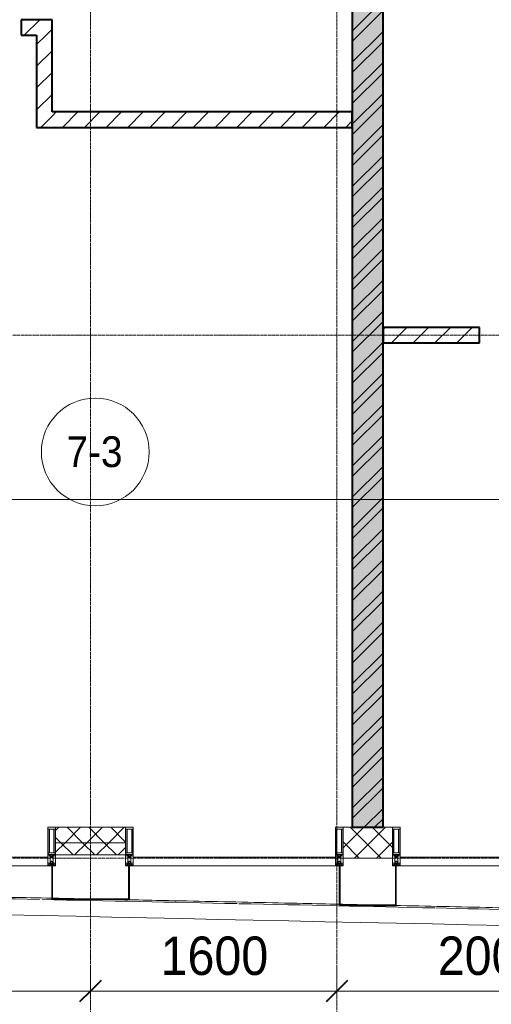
# Model space of a CAD drawing. Header units: millimetres. Extents: x 5617 to 183965, y 7718 to 172958.
# Tile 17 of 120: x 43065 to 46127, y 14449 to 20850. Entities that reach past the tile are written whole.
import ezdxf

# ---------------------------------------------------------------- set-up
doc = ezdxf.new("R2010")
doc.units = ezdxf.units.MM
doc.linetypes.add('ADSK_Линия сетки', pattern=[25, 20, -2.5, 0, -2.5])
doc.linetypes.add('Линия сетки', pattern=[25, 20, -2.5, 0, -2.5])
for name, color, linetype, lineweight in [('Импосты витража', 7, 'Continuous', 18), ('Колонны', 7, 'Continuous', 18), ('Марки помещений', 7, 'Continuous', 20), ('Оси', 7, 'Continuous', 9), ('Панели витража', 7, 'Continuous', 18), ('Размеры', 7, 'Continuous', 9), ('Размеры-100', 7, 'Continuous', 9), ('Стены разрез', 7, 'Continuous', 40), ('Стены штриховка', 7, 'Continuous', 40), ('Форма', 7, 'Continuous', 18), ('Формообразующий элемент-перекрытие', 7, 'Continuous', 18), ('Элементы узлов', 7, 'Continuous', 18)]:
    doc.layers.add(name, color=color, linetype=linetype, lineweight=lineweight)
doc.styles.add('Arial', font='arial.ttf', dxfattribs={"width": 0.9, "height": 250})
doc.styles.add('Arial_3', font='arial.ttf', dxfattribs={"width": 0.9, "height": 200})
doc.dimstyles.new('Основной_2_5_мм', dxfattribs={"dimscale": 304.8, "dimtxt": 255.06485, "dimasz": 0.463911, "dimexe": 0.492126, "dimexo": 0.492126, "dimgap": 0.098425, "dimtad": 1, "dimdec": 0, "dimdsep": 46, "dimtxsty": 'Arial', "dimblk1": 'OBLIQUE', "dimblk2": 'OBLIQUE', "dimsah": 1, "dimcen": 0.09, "dimdle": 0.492126, "dimazin": 2, "dimtfac": 1, "dimtdec": 4, "dimtix": 1, "dimtmove": 0, "dimatfit": 3, "dimfxl": 1, "dimtvp": 1, "dimtolj": 1, "dimtzin": 0, "dimlwd": 20, "dimlwe": 20, "dimarcsym": 2})
pattern_1 = [(45, (0, 0), (-70.71068, 70.71068), [])]
pattern_2 = [(45, (0, 0), (-70.71068, 70.71068), []), (135, (0, 0), (-70.71068, -70.71068), [])]

# ---------------------------------------------------------------- blocks, each defined once
blk = doc.blocks.new('135_SLK_K4_AR_rvt-1-МКСС_К4_L05_18_600_')
at = {"layer": 'Стены разрез', "lineweight": 9, "true_color": 0xcccccc}
h = blk.add_hatch(dxfattribs=at)
h.set_pattern_fill('FP_1', color=254, style=0, pattern_type=2)
h.set_pattern_definition([(50, (0, 0), (218.62117, -19.1268), [22.86, -251.46]), (355, (0, 0), (-42.2919, 229.2684), [18.288, -201.168]), (100.451, (18.22, -1.6), (176.33107, 210.13963), [19.428, -213.708]), (46.184, (0, 60.96), (325.29495, -50.45164), [34.29, -377.19]), (96.636, (27.1, 56.76), (284.883, 296.9127), [29.142, -320.562]), (351.184, (0, 60.96), (284.8858, 296.9107), [27.432, -301.752]), (21, (30.48, 45.72), (181.93753, -122.71832), [22.86, -251.46]), (326, (30.48, 45.72), (74.16223, 221.0262), [18.288, -201.168]), (71.451, (45.64, 35.5), (256.10035, 98.30526), [19.428, -213.708]), (37.5, (0, 0), (3.70639, 101.465895), [3.353, -195.377, 3.353, -200.863, -201.93]), (37.5, (0, 0), (3.70639, 101.465895), [-402.946, 3.353, -198.577]), (7.5, (0, 0), (80.18358, 120.21653), [3.353, -113.081, 3.353, -190.805, -76.962]), (7.5, (0, 0), (80.18358, 120.21653), [-310.591, 3.353, -73.609]), (327.5, (-67.97, 0), (162.708646, -6.87497), [3.353, -72.847, 3.353, -234.391, -315.468]), (327.5, (-67.97, 0), (162.708646, -6.87497), [-313.944, 3.353, -312.115]), (317.5, (-98.45, 0), (177.75468, 30.51183), [3.353, -95.707, 3.353, -154.534, -224.028]), (317.5, (-98.45, 0), (177.75468, 30.51183), [-256.946, 3.353, -220.675])])
h.paths.add_polyline_path([(95450, 15600), (95450, 23650), (95250, 23650), (95250, 15600)])
h = blk.add_hatch(dxfattribs=at)
h.set_pattern_fill('FP_2', color=254, style=0, pattern_type=2)
h.set_pattern_definition([(45, (0, 0), (-101.02788, 101.02788), []), (45, (67.35, 0), (-101.02788, 101.02788), [])])
h.paths.add_polyline_path([(95450, 15600), (95450, 23650), (95250, 23650), (95250, 15600)])
h = blk.add_hatch(dxfattribs=at)
h.set_pattern_fill('FP_3', color=254, style=0, pattern_type=2)
h.set_pattern_definition(pattern_1)
h.paths.add_polyline_path([(93100, 20750), (93300, 20750), (93300, 20850), (93100, 20850)])
h.paths.add_polyline_path([(92200, 20750), (92200, 20850), (91900, 20850), (91900, 20750)])
h = blk.add_hatch(dxfattribs=at)
h.set_pattern_fill('FP_3', color=254, style=0, pattern_type=2)
h.set_pattern_definition(pattern_1)
h.paths.add_polyline_path([(93200, 20150), (93300, 20150), (93300, 20750), (93200, 20750)])
h = blk.add_hatch(dxfattribs=at)
h.set_pattern_fill('FP_3', color=254, style=0, pattern_type=2)
h.set_pattern_definition(pattern_1)
h.paths.add_polyline_path([(95250, 20150), (95250, 20250), (93300, 20250), (93300, 20150), (94899.7, 20150)])
h = blk.add_hatch(dxfattribs=at)
h.set_pattern_fill('FP_3', color=254, style=0, pattern_type=2)
h.set_pattern_definition(pattern_1)
h.paths.add_polyline_path([(97600, 18750), (97600, 18850), (96975, 18850), (96975, 18750)])
h.paths.add_polyline_path([(96075, 18750), (96075, 18850), (95450, 18850), (95450, 18750)])
at = {"layer": 'Стены разрез', "color": 254, "true_color": 0xcccccc}
for p, q in [((95250, 23650), (95250, 15600)), ((95450, 15600), (95450, 23650)), ((93300, 20850), (93100, 20850)), ((93100, 20850), (93100, 20750)), ((93300, 20750), (93300, 20850)), ((93100, 20750), (93200, 20750)), ((93200, 20750), (93200, 20150)), ((93300, 20250), (93300, 20750)), ((95250, 20250), (93300, 20250)), ((95250, 20150), (95250, 20250)), ((93200, 20150), (93300, 20150)), ((93300, 20150), (95250, 20150)), ((96075, 18850), (95450, 18850)), ((95450, 18850), (95450, 18750)), ((96075, 18750), (96075, 18850)), ((95450, 18750), (96075, 18750)), ((95250, 15600), (95450, 15600))]:
    blk.add_line(p, q, dxfattribs=at)
blk = doc.blocks.new('System Panel - A_PAN_Glass-7506762-МКСС_К4_L05_18_600_')
at = {"layer": 'Панели витража', "color": 254, "lineweight": 5, "true_color": 0xcccccc}
for p, q in [((656.25, 55), (-656.25, 55)), ((-656.25, 55), (-656.25, 0)), ((-656.25, 0), (656.25, 0)), ((656.25, 0), (656.25, 55))]:
    blk.add_line(p, q, dxfattribs=at)
blk = doc.blocks.new('Rectangular Mullion - 50Wx250H-2623690-МКСС_К4_L05_18_600_')
at = {"layer": 'Элементы узлов', "color": 254, "lineweight": 5, "true_color": 0xcccccc}
for p, q in [((-25, 65.2), (-25, 250)), ((-25, 250), (0, 250)), ((-23, 237.3), (0, 237.3)), ((-23, 237.3), (-23, 73.6)), ((-14.9, 84), (-14.9, 237.3)), ((25, 250), (0, 250)), ((23, 237.3), (0, 237.3)), ((14.9, 84), (14.9, 237.3)), ((23, 237.3), (23, 73.6)), ((25, 65.2), (25, 250)), ((-14, 65.2), (-25, 65.2)), ((0, 84), (-23, 84)), ((-0.5, 73.6), (-23, 73.6)), ((-14, 71.3), (-14, 65.2)), ((-10, 71.3), (-14, 71.3)), ((-10, 53), (-10, 71.3)), ((-7, 65.2), (-5.9, 67.3)), ((-7, 65.2), (-7, 54.7)), ((-4.1, 67.3), (-5.9, 67.3)), ((-4.1, 67.3), (-2.9, 65.1)), ((-2.9, 65.1), (-2.9, 54.6)), ((0, 84), (23, 84)), ((0.5, 73.6), (23, 73.6)), ((4.1, 67.3), (2.9, 65.1)), ((2.9, 65.1), (2.9, 54.6)), ((4.1, 67.3), (5.9, 67.3)), ((7, 65.2), (5.9, 67.3)), ((7, 65.2), (7, 54.7)), ((10, 71.3), (14, 71.3)), ((10, 53), (10, 71.3)), ((14, 71.3), (14, 65.2)), ((14, 65.2), (25, 65.2)), ((-23.8, 14.6), (-25, 14.2)), ((-25, 0), (-25, 14.2)), ((-22.3, 17), (-23.8, 17)), ((-23.8, 17), (-23.8, 14.6)), ((-22.5, 10.6), (-23.8, 14.6)), ((-22.5, 10.6), (-23.7, 9.9)), ((-23.7, 1.3), (-23.7, 9.9)), ((-23.7, 1.3), (-11.8, 1.3)), ((-23.2, 10.2), (-22.5, 8)), ((-22.5, 8), (-22.5, 4.5)), ((-21.3, 4.5), (-22.5, 4.5)), ((-22.3, 17), (-22.3, 16)), ((-22.3, 16), (-21.3, 16)), ((-19, 17.6), (-21.3, 16)), ((-21.3, 4.5), (-21.3, 6.5)), ((-21.3, 6.5), (-14.2, 6.5)), ((-18.4, 16.6), (-19, 17.6)), ((-7.4, 16.6), (-18.4, 16.6)), ((-14.2, 6.5), (-14.2, 4.5)), ((-13.2, 4.5), (-14.2, 4.5)), ((-13.2, 4.5), (-12.2, 7.2)), ((-12.7, 7.6), (-11.3, 11.4)), ((-12.7, 7.6), (-11.8, 6.9)), ((-12.2, 9), (-12.2, 14.8)), ((-12.2, 14.8), (0, 14.8)), ((-11.8, 1.3), (-11.8, 6.9)), ((-10.5, 11.2), (-11.3, 11.4)), ((-10.5, 1.5), (-10.5, 11.2)), ((-4.8, 1.5), (-10.5, 1.5)), ((-8.7, 53), (-10, 53)), ((-10, 53), (-10, 17)), ((-10, 17), (-7.5, 17)), ((-8.7, 53), (-7, 54.7)), ((-8.5, 23), (-1.5, 30)), ((-8.5, 18.5), (-8.5, 23)), ((-7.5, 18.5), (-8.5, 18.5)), ((-7.5, 17), (-7.5, 18.5)), ((-7.4, 18), (-7.4, 16.6)), ((-2.6, 18), (-7.4, 18)), ((0, 8), (-4.8, 8)), ((-4.8, 1.5), (-4.8, 8)), ((-1.3, 53), (-2.9, 54.6)), ((-2.6, 18), (-2.6, 16.8)), ((-2.6, 16.8), (0, 16.8)), ((-1.5, 30), (0, 30)), ((0, 53), (-1.3, 53)), ((0, 53), (1.3, 53)), ((1.5, 30), (0, 30)), ((2.6, 16.8), (0, 16.8)), ((0, 14.8), (0, 16.8)), ((0, 14.8), (0, 16.8)), ((12.2, 14.8), (0, 14.8)), ((0, 0), (0, 8)), ((0, 8), (4.8, 8)), ((0, 0), (0, 8)), ((1.3, 53), (2.9, 54.6)), ((8.5, 23), (1.5, 30)), ((2.6, 18), (2.6, 16.8)), ((2.6, 18), (7.4, 18)), ((4.8, 1.5), (4.8, 8)), ((4.8, 1.5), (10.5, 1.5)), ((8.7, 53), (7, 54.7)), ((7.4, 18), (7.4, 16.6)), ((7.4, 16.6), (18.4, 16.6)), ((7.5, 18.5), (8.5, 18.5)), ((7.5, 17), (7.5, 18.5)), ((10, 17), (7.5, 17)), ((8.5, 18.5), (8.5, 23)), ((8.7, 53), (10, 53)), ((10, 53), (10, 17)), ((10.5, 11.2), (11.3, 11.4)), ((10.5, 1.5), (10.5, 11.2)), ((12.7, 7.6), (11.3, 11.4)), ((12.7, 7.6), (11.8, 6.9)), ((11.8, 1.3), (11.8, 6.9)), ((23.7, 1.3), (11.8, 1.3)), ((12.2, 9), (12.2, 14.8)), ((13.2, 4.5), (12.2, 7.2)), ((13.2, 4.5), (14.2, 4.5)), ((21.3, 6.5), (14.2, 6.5)), ((14.2, 6.5), (14.2, 4.5)), ((18.4, 16.6), (19, 17.6)), ((19, 17.6), (21.3, 16)), ((22.3, 16), (21.3, 16)), ((21.3, 4.5), (21.3, 6.5)), ((21.3, 4.5), (22.5, 4.5)), ((22.3, 17), (22.3, 16)), ((22.3, 17), (23.8, 17)), ((22.5, 10.6), (23.8, 14.6)), ((22.5, 10.6), (23.7, 9.9)), ((23.2, 10.2), (22.5, 8)), ((22.5, 8), (22.5, 4.5)), ((23.7, 1.3), (23.7, 9.9)), ((23.8, 17), (23.8, 14.6)), ((23.8, 14.6), (25, 14.2)), ((25, 0), (25, 14.2)), ((-25, 0), (0, 0)), ((25, 0), (0, 0))]:
    blk.add_line(p, q, dxfattribs=at)
for centre, start, end in [((-0.5, 73.1), 360, 90), ((0.5, 73.1), 90, 180)]:
    blk.add_arc(centre, 0.5, start, end, dxfattribs=at)
blk = doc.blocks.new('Rectangular Mullion - R_StandardFrame_50Wx250H-V47-МКСС_К4_L05_18_600_')
at = {"layer": 'Импосты витража', "color": 254, "lineweight": 5, "true_color": 0xcccccc}
for p, q in [((-25, -250), (-25, 0)), ((-25, 0), (0, 0)), ((5, 0), (25, 0)), ((25, 0), (25, -250)), ((25, -250), (-25, -250))]:
    blk.add_line(p, q, dxfattribs=at)
blk = doc.blocks.new('Rectangular Mullion - R_StandardFrame_50Wx250H-7506756-МКСС_К4_L05_18_600_')
at = {"layer": 'Импосты витража', "color": 254, "lineweight": 5, "true_color": 0xcccccc}
for p, q in [((-25, -250), (-25, 0)), ((-25, 0), (-5, 0)), ((0, 0), (25, 0)), ((25, 0), (25, -250)), ((25, -250), (-25, -250))]:
    blk.add_line(p, q, dxfattribs=at)
blk = doc.blocks.new('A_SLK_PAN_Type1 - Прямой тип панели-6537471-МКСС_К4_L05_18_600_')
at = {"layer": 'Колонны', "color": 254, "lineweight": 5, "true_color": 0xcccccc}
for p, q in [((-252.5, 220), (252.5, 220)), ((-252.5, 0), (-252.5, 220)), ((-247.5, 215), (-247.5, 0)), ((247.5, 215), (-247.5, 215)), ((247.5, 0), (247.5, 215)), ((252.5, 220), (252.5, 0)), ((-247.5, 0), (-252.5, 0)), ((252.5, 0), (247.5, 0))]:
    blk.add_line(p, q, dxfattribs=at)
blk = doc.blocks.new('A_SLK_PAN_Type1 - Прямой тип панели-6537472-МКСС_К4_L05_18_600_')
at = {"layer": 'Колонны', "color": 254, "lineweight": 5, "true_color": 0xcccccc}
for p, q in [((-185, 260), (185, 260)), ((-185, 0), (-185, 260)), ((185, 260), (185, 0)), ((-180, 255), (-180, 0)), ((180, 255), (-180, 255)), ((180, 0), (180, 255)), ((-180, 0), (-185, 0)), ((185, 0), (180, 0))]:
    blk.add_line(p, q, dxfattribs=at)
blk = doc.blocks.new('135_SLK_K4_AR_FCD_rvt-1-МКСС_К4_L05_18_600_')
at = {"layer": 'Стены разрез', "lineweight": 5, "true_color": 0xcccccc}
h = blk.add_hatch(dxfattribs=at)
h.set_pattern_fill('FP_4', color=254, style=0, pattern_type=2)
h.set_pattern_definition(pattern_2)
h.paths.add_polyline_path([(93777.5, 15500), (93777.5, 15600), (93322.5, 15600), (93322.5, 15500)])
h = blk.add_hatch(dxfattribs=at)
h.set_pattern_fill('FP_4', color=254, style=0, pattern_type=2)
h.set_pattern_definition(pattern_2)
h.paths.add_polyline_path([(95510, 15400), (95510, 15600), (95190, 15600), (95190, 15400)])
h = blk.add_hatch(dxfattribs=at)
h.set_pattern_fill('FP_4', color=254, style=0, pattern_type=2)
h.set_pattern_definition(pattern_2)
h.paths.add_polyline_path([(93777.5, 15420), (93777.5, 15500), (93322.5, 15500), (93322.5, 15420)])
at = {"layer": 'Стены разрез', "color": 254, "lineweight": 9, "true_color": 0xcccccc}
for p, q in [((93777.5, 15600), (93322.5, 15600)), ((93322.5, 15600), (93322.5, 15420)), ((93777.5, 15420), (93777.5, 15600)), ((95510, 15600), (95190, 15600)), ((95190, 15600), (95190, 15400)), ((95510, 15400), (95510, 15600)), ((93322.5, 15420), (93777.5, 15420)), ((95190, 15400), (95510, 15400))]:
    blk.add_line(p, q, dxfattribs=at)
at = {"layer": 'Стены штриховка', "color": 254, "lineweight": 9, "true_color": 0xcccccc}
blk.add_line((93777.5, 15500), (93322.5, 15500), dxfattribs=at)
at = {"layer": 'Форма', "color": 254, "lineweight": 9, "true_color": 0xcccccc}
blk.add_line((136800, 17730), (86047.4, 17730), dxfattribs=at)
at = {"layer": 'Форма', "color": 254, "lineweight": 5, "true_color": 0xcccccc}
blk.add_open_spline([(80795.7, 15229.8), (88613.3, 15218.3), (100397.6, 14727.4), (112945.7, 14812.1), (114520.3, 14829.2)], degree=3, knots=[0.74263, 0.74263, 0.74263, 0.74263, 55.669869, 63.599319, 63.599319, 63.599319, 63.599319], dxfattribs=at)
at = {"layer": 'Форма', "color": 254, "lineweight": 9, "true_color": 0xcccccc}
for points, knots in [([(91935, 15165.6), (91981.5, 15164.7), (92133.7, 15161.9), (92391.7, 15157), (92709, 15150.9), (93010.8, 15145), (93207, 15141), (93297.5, 15139.2)], [-0.88399865, -0.88399865, -0.88399865, -0.88399865, -0.88125, -0.875, -0.86875, -0.8625, -0.85715107, -0.85715107, -0.85715107, -0.85715107]), ([(93302.4, 15139.1), (93316, 15138.8), (93381.6, 15137.5), (93447.2, 15136.2), (93499.1, 15135.1)], [-0.857054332, -0.857054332, -0.857054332, -0.857054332, -0.85625, -0.853177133, -0.853177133, -0.853177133, -0.853177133]), ([(93745.7, 15130), (93823, 15128.4), (94006.1, 15124.6), (94294.8, 15118.6), (94611.9, 15111.9), (94902, 15105.6), (95086.4, 15101.7), (95165, 15099.9)], [-0.8483205, -0.8483205, -0.8483205, -0.8483205, -0.84375, -0.8375, -0.83125, -0.825, -0.8203513, -0.8203513, -0.8203513, -0.8203513]), ([(95169.9, 15099.8), (95195.4, 15099.3), (95268.6, 15097.7), (95341.8, 15096.1), (95389.5, 15095.1)], [-0.820254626, -0.820254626, -0.820254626, -0.820254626, -0.81875, -0.815928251, -0.815928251, -0.815928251, -0.815928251]), ([(95535, 15091.9), (95544.5, 15091.7), (95659.7, 15089.2), (95880.5, 15084.3), (96197.8, 15077.4), (96515, 15070.4), (96748.2, 15065.2), (96875.7, 15062.4), (96897.5, 15061.9)], [-0.81306021, -0.81306021, -0.81306021, -0.81306021, -0.8125, -0.80625, -0.8, -0.79375, -0.7875, -0.78621112, -0.78621112, -0.78621112, -0.78621112])]:
    blk.add_open_spline(points, degree=3, knots=knots, dxfattribs=at)
at = {"layer": 'Формообразующий элемент-перекрытие', "color": 254, "lineweight": 5, "true_color": 0xcccccc}
for points in [[(93218.9, 15130.9), (92796.3, 15139.5), (92373.7, 15148), (91951.1, 15156.1)], [(94501.8, 15103.8), (94079.5, 15112.9), (93657.2, 15121.8), (93234.9, 15130.5)], [(95786, 15075.8), (95361.8, 15085.1), (94937.5, 15094.4), (94513.2, 15103.5)], [(96897.5, 15051.2), (96529.4, 15059.3), (96161.4, 15067.5), (95793.3, 15075.6)]]:
    blk.add_open_spline(points, degree=3, dxfattribs=at)
at = {"layer": 'Импосты витража', "color": 254, "lineweight": 5, "true_color": 0xcccccc}
for p in [(93297.5, 15350), (93802.5, 15350), (95165, 15350), (95535, 15350)]:
    blk.add_blockref('Rectangular Mullion - 50Wx250H-2623690-МКСС_К4_L05_18_600_', p, dxfattribs=at)
at = {"layer": 'Импосты витража', "color": 254, "lineweight": 5, "true_color": 0xcccccc, "extrusion": (0, 0, -1), "rotation": 180}
for name, p in [('Rectangular Mullion - R_StandardFrame_50Wx250H-V47-МКСС_К4_L05_18_600_', (-93297.5, 15350)), ('Rectangular Mullion - R_StandardFrame_50Wx250H-7506756-МКСС_К4_L05_18_600_', (-93802.5, 15350)), ('Rectangular Mullion - R_StandardFrame_50Wx250H-V47-МКСС_К4_L05_18_600_', (-95165, 15350)), ('Rectangular Mullion - R_StandardFrame_50Wx250H-7506756-МКСС_К4_L05_18_600_', (-95535, 15350))]:
    blk.add_blockref(name, p, dxfattribs=at)
at = {"layer": 'Колонны', "color": 254, "lineweight": 5, "true_color": 0xcccccc, "rotation": 180}
for name, p in [('A_SLK_PAN_Type1 - Прямой тип панели-6537471-МКСС_К4_L05_18_600_', (93550, 15350)), ('A_SLK_PAN_Type1 - Прямой тип панели-6537472-МКСС_К4_L05_18_600_', (95350, 15350))]:
    blk.add_blockref(name, p, dxfattribs=at)
at = {"layer": 'Панели витража', "color": 254, "lineweight": 5, "true_color": 0xcccccc}
for p in [(92616.3, 15350), (94483.8, 15350), (96216.3, 15350)]:
    blk.add_blockref('System Panel - A_PAN_Glass-7506762-МКСС_К4_L05_18_600_', p, dxfattribs=at)
blk = doc.blocks.new('050_Марка_Помещение - Номер-620969-МКСС_К4_L05_18_600_')
at = {"layer": 'Марки помещений'}
blk.add_circle((0, 0), 3.5, dxfattribs=at)
blk = doc.blocks.new('DIMBLOCK11-МКСС_К4_L05_18_600_')
at = {"layer": 'Размеры-100', "lineweight": 20, "transparency": 16777216}
for p, q in [((39924.8, 14535.5), (39924.8, 14685.5)), ((43524.8, 14535.5), (43524.8, 14685.5)), ((39924.8, 14535.5), (43524.8, 14535.5)), ((39924.8, 14535.5), (39924.8, 14485.5)), ((43524.8, 14535.5), (43524.8, 14485.5))]:
    blk.add_line(p, q, dxfattribs=at)
at = {"layer": 'Размеры-100', "lineweight": 40, "transparency": 16777216}
for p, q in [((39924.8, 14535.5), (39995.5, 14606.2)), ((43524.8, 14535.5), (43595.5, 14606.2)), ((39924.8, 14535.5), (39854.1, 14464.8)), ((43524.8, 14535.5), (43454.1, 14464.8))]:
    blk.add_line(p, q, dxfattribs=at)
at = {"layer": 'Размеры-100', "color": 0, "lineweight": 20, "transparency": 16777216, "insert": (41379.5, 14890.1), "char_height": 250, "width": 828.765, "attachment_point": 1, "line_spacing_factor": 0.941778, "style": 'Arial'}
blk.add_mtext('3600', dxfattribs=at)
blk = doc.blocks.new('_Oblique')
at = {"color": 0, "linetype": 'ByBlock', "lineweight": -2}
blk.add_line((-0.5, -0.5), (0.5, 0.5), dxfattribs=at)
blk = doc.blocks.new('DIMBLOCK12-МКСС_К4_L05_18_600_')
at = {"layer": 'Размеры-100', "lineweight": 20, "transparency": 16777216}
for p, q in [((43524.8, 14535.5), (43524.8, 14685.5)), ((45124.8, 14535.5), (45124.8, 14685.5)), ((43524.8, 14535.5), (45124.8, 14535.5)), ((43524.8, 14535.5), (43524.8, 14485.5)), ((45124.8, 14535.5), (45124.8, 14485.5))]:
    blk.add_line(p, q, dxfattribs=at)
at = {"layer": 'Размеры-100', "lineweight": 40, "transparency": 16777216}
for p, q in [((43524.8, 14535.5), (43595.5, 14606.2)), ((45124.8, 14535.5), (45195.5, 14606.2)), ((43524.8, 14535.5), (43454.1, 14464.8)), ((45124.8, 14535.5), (45054.1, 14464.8))]:
    blk.add_line(p, q, dxfattribs=at)
at = {"layer": 'Размеры-100', "color": 0, "lineweight": 20, "transparency": 16777216, "insert": (43979.5, 14890.1), "char_height": 250, "width": 828.765, "attachment_point": 1, "line_spacing_factor": 0.941778, "style": 'Arial'}
blk.add_mtext('1600', dxfattribs=at)
blk = doc.blocks.new('DIMBLOCK13-МКСС_К4_L05_18_600_')
at = {"layer": 'Размеры-100', "lineweight": 20, "transparency": 16777216}
for p, q in [((45124.8, 14535.5), (45124.8, 14685.5)), ((47124.8, 14535.5), (47124.8, 14685.5)), ((45124.8, 14535.5), (47124.8, 14535.5)), ((45124.8, 14535.5), (45124.8, 14485.5)), ((47124.8, 14535.5), (47124.8, 14485.5))]:
    blk.add_line(p, q, dxfattribs=at)
at = {"layer": 'Размеры-100', "lineweight": 40, "transparency": 16777216}
for p, q in [((45124.8, 14535.5), (45195.5, 14606.2)), ((47124.8, 14535.5), (47195.5, 14606.2)), ((45124.8, 14535.5), (45054.1, 14464.8)), ((47124.8, 14535.5), (47054.1, 14464.8))]:
    blk.add_line(p, q, dxfattribs=at)
at = {"layer": 'Размеры-100', "color": 0, "lineweight": 20, "transparency": 16777216, "insert": (45779.5, 14890.1), "char_height": 250, "width": 828.765, "attachment_point": 1, "line_spacing_factor": 0.941778, "style": 'Arial'}
blk.add_mtext('2000', dxfattribs=at)

msp = doc.modelspace()

# ---------------------------------------------------------------- linework, layer by layer
at = {"layer": 'Оси', "linetype": 'Линия сетки'}
for p, q in [((43524.8, 12025.7), (43524.8, 33150)), ((45124.8, 12025.7), (45124.8, 33150))]:
    msp.add_line(p, q, dxfattribs=at)
at = {"layer": 'Оси', "linetype": 'ADSK_Линия сетки'}
for p, q in [((86966.3, 18800), (26901, 18800)), ((86966.3, 15400), (26901, 15400))]:
    msp.add_line(p, q, dxfattribs=at)

# ---------------------------------------------------------------- block references
at = {"lineweight": 5}
for name in ['135_SLK_K4_AR_FCD_rvt-1-МКСС_К4_L05_18_600_', '135_SLK_K4_AR_rvt-1-МКСС_К4_L05_18_600_']:
    msp.add_blockref(name, (-50025.2, 0), dxfattribs=at)
at = {"layer": 'Марки помещений', "xscale": 99.99999999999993, "yscale": 99.99999999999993, "zscale": 99.99999999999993}
msp.add_blockref('050_Марка_Помещение - Номер-620969-МКСС_К4_L05_18_600_', (43555.4, 18040), dxfattribs=at)

# ---------------------------------------------------------------- texts
at = {"layer": 'Марки помещений', "lineweight": 9, "insert": (43368.9, 18141.7), "char_height": 200, "width": 447.342, "attachment_point": 1, "style": 'Arial_3'}
msp.add_mtext('7-3', dxfattribs=at)

# ---------------------------------------------------------------- dimensions: what is measured, and where the dimension line sits
at = {"layer": 'Размеры', "lineweight": 20}
for base, p1, p2, override, picture, middle in [((43524.8, 14535.5), (39924.8, 14635.5), (43524.8, 14635.5), {"dimpost": '<>', "dimfxl": 3600}, 'DIMBLOCK11-МКСС_К4_L05_18_600_', (41724.8, 14693.3)), ((45124.8, 14535.5), (43524.8, 14635.5), (45124.8, 14635.5), {"dimpost": '<>', "dimfxl": 1600}, 'DIMBLOCK12-МКСС_К4_L05_18_600_', (44324.8, 14693.2)), ((47124.8, 14535.5), (45124.8, 14635.5), (47124.8, 14635.5), {"dimpost": '<>', "dimfxl": 2000}, 'DIMBLOCK13-МКСС_К4_L05_18_600_', (46124.8, 14693.2))]:
    dim = msp.add_linear_dim(base=base, p1=p1, p2=p2, dimstyle='Основной_2_5_мм', override=override, dxfattribs=at)
    dim.commit()
    dim.dimension.update_dxf_attribs({"geometry": picture, "text_midpoint": middle})

doc.saveas('drawing.dxf')
